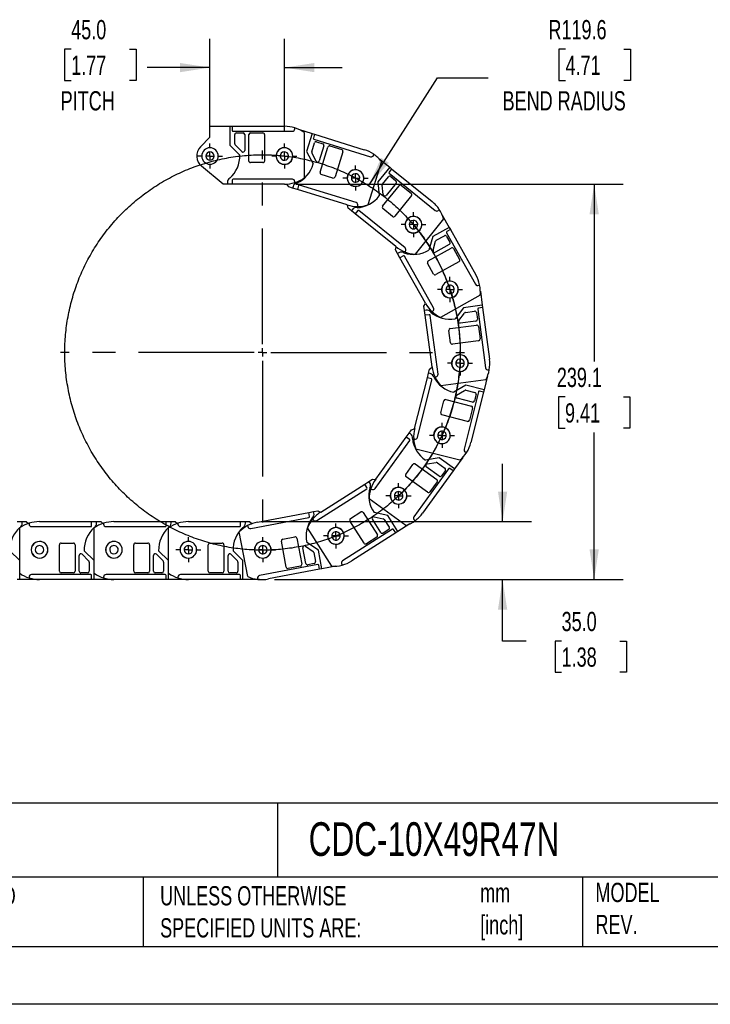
# Model space of a CAD drawing. Header units: millimetres. Extents: x 0 to 1537, y 0 to 1187.
# Tile 2 of 15: x 701 to 1118, y 0 to 596. Entities that reach past the tile are written whole.
import ezdxf

# ---------------------------------------------------------------- set-up
doc = ezdxf.new("R2010")
doc.units = ezdxf.units.MM
doc.header["$LTSCALE"] = 5.5
doc.linetypes.add('CENTERX2', pattern=[20.32, 12.7, -2.54, 2.54, -2.54])
doc.layers.add('CENTER', color=40, linetype='CENTERX2')
doc.layers.add('DIMENSIONS', color=140, linetype='Continuous', lineweight=25)
doc.layers.add('TEXT', color=140, linetype='Continuous', lineweight=25)
doc.styles.add('SLDTEXTSTYLE0', font='TXT', dxfattribs={"width": 0.7})
doc.dimstyles.new('SLDDIMSTYLE0', dxfattribs={"dimtxt": 11.869043, "dimasz": 18.161, "dimexe": 0, "dimexo": 0.0625, "dimgap": 2.967261, "dimtad": 0, "dimtih": 1, "dimtoh": 1, "dimdec": 1, "dimrnd": 1e-09, "dimzin": 12, "dimdsep": 46, "dimtxsty": 'SLDTEXTSTYLE0', "dimsah": 1, "dimcen": 0, "dimadec": 0, "dimazin": 3, "dimtfac": 1, "dimtdec": 1, "dimtofl": 0, "dimtmove": 0, "dimatfit": 3, "dimfxl": 0, "dimfrac": 2, "dimtolj": 1, "dimtzin": 12, "dimarcsym": 0})
doc.dimstyles.new('SLDDIMSTYLE1', dxfattribs={"dimtxt": 11.869043, "dimasz": 18.161, "dimexe": 0, "dimexo": 0.0625, "dimgap": 2.967261, "dimtad": 0, "dimtih": 1, "dimtoh": 1, "dimdec": 1, "dimrnd": 1e-09, "dimzin": 4, "dimdsep": 46, "dimtxsty": 'SLDTEXTSTYLE0', "dimsah": 1, "dimcen": 0.09, "dimadec": 0, "dimazin": 1, "dimtfac": 1, "dimtdec": 1, "dimtmove": 0, "dimatfit": 0, "dimfxl": 0, "dimfrac": 2, "dimtolj": 1, "dimtzin": 12, "dimarcsym": 0})
doc.dimstyles.new('SLDDIMSTYLE2', dxfattribs={"dimtxt": 11.869043, "dimasz": 18.161, "dimexe": 0, "dimexo": 0.0625, "dimgap": 2.967261, "dimtad": 0, "dimtih": 1, "dimtoh": 1, "dimdec": 1, "dimrnd": 1e-09, "dimzin": 12, "dimdsep": 46, "dimtxsty": 'SLDTEXTSTYLE0', "dimsah": 1, "dimcen": 0.09, "dimadec": 0, "dimazin": 3, "dimtfac": 1, "dimtdec": 1, "dimtofl": 0, "dimtmove": 0, "dimatfit": 3, "dimfxl": 0, "dimfrac": 2, "dimtolj": 1, "dimtzin": 12, "dimarcsym": 0})

# ---------------------------------------------------------------- blocks, each defined once
blk = doc.blocks.new('SW_BROKEN_VIEW_0')
at = {"color": 0}
for points, knots in [([(962.11, 429.25), (960.4, 434.42), (958.46, 439.51), (956.29, 444.5), (953.89, 449.39), (951.27, 454.17), (948.44, 458.82), (945.39, 463.34), (942.15, 467.71), (938.71, 471.93), (935.08, 475.99), (931.27, 479.89), (927.29, 483.6), (923.14, 487.13), (918.84, 490.47), (914.38, 493.6), (909.79, 496.54), (905.07, 499.25), (900.24, 501.76), (895.29, 504.04), (890.25, 506.09), (885.11, 507.91), (879.9, 509.49), (874.62, 510.84), (869.29, 511.94), (863.91, 512.8), (858.5, 513.42), (853.07, 513.78), (847.62, 513.9), (842.18, 513.78), (836.75, 513.4), (831.33, 512.78), (825.96, 511.91), (820.63, 510.8), (815.35, 509.44), (810.14, 507.85), (805.01, 506.02), (799.97, 503.96), (795.03, 501.68), (790.19, 499.17), (785.48, 496.44), (780.89, 493.5), (776.45, 490.36), (772.15, 487.02), (768.01, 483.48), (764.03, 479.76), (760.22, 475.86), (756.6, 471.8), (753.17, 467.57), (749.93, 463.19), (746.89, 458.67), (744.07, 454.01), (741.46, 449.23), (739.07, 444.34), (736.9, 439.34), (734.96, 434.25), (733.26, 429.08), (731.79, 423.83), (730.57, 418.53), (729.59, 413.17), (728.85, 407.77), (728.36, 402.35), (728.11, 396.91), (728.12, 391.46), (728.37, 386.02), (728.87, 380.6), (729.62, 375.2), (730.61, 369.85), (731.84, 364.54), (733.31, 359.3), (735.02, 354.13), (736.97, 349.04), (739.14, 344.05), (741.54, 339.16), (744.16, 334.38), (746.99, 329.73), (750.03, 325.21), (753.28, 320.84), (756.72, 316.62), (760.35, 312.56), (764.16, 308.67), (768.14, 304.95), (772.29, 301.42), (776.59, 298.08), (781.04, 294.95), (785.63, 292.02), (790.35, 289.3), (795.19, 286.79), (800.14, 284.52), (805.18, 282.46), (810.32, 280.64), (815.53, 279.06), (820.8, 277.71), (826.14, 276.61), (831.51, 275.75), (836.93, 275.14), (842.36, 274.77), (847.8, 274.65), (853.25, 274.78), (858.68, 275.15), (864.09, 275.77), (869.47, 276.64), (874.8, 277.75), (880.08, 279.11), (885.28, 280.7), (890.42, 282.53), (895.46, 284.59), (900.4, 286.87), (905.23, 289.38), (909.95, 292.11), (914.53, 295.05), (918.98, 298.19), (923.28, 301.54), (927.42, 305.07), (931.4, 308.79), (935.2, 312.69), (938.83, 316.76), (942.26, 320.98), (945.5, 325.36), (948.53, 329.88), (951.36, 334.54), (953.97, 339.32), (956.36, 344.21), (958.53, 349.21), (960.47, 354.3), (962.17, 359.47), (963.63, 364.72), (964.86, 370.03), (965.84, 375.38), (966.58, 380.78), (967.07, 386.2), (967.31, 391.64), (967.31, 397.09), (967.06, 402.53), (966.56, 407.95), (965.81, 413.35), (964.82, 418.7), (963.59, 424.01), (962.11, 429.25), (962.62, 427.51), (962.11, 429.25)], [0, 0, 0, 0, 0.007246, 0.014493, 0.021739, 0.028985, 0.036232, 0.043478, 0.050725, 0.057971, 0.065217, 0.072464, 0.07971, 0.086956, 0.094203, 0.101449, 0.108696, 0.115942, 0.123188, 0.130435, 0.137681, 0.144928, 0.152174, 0.15942, 0.166667, 0.173913, 0.181159, 0.188406, 0.195652, 0.202899, 0.210145, 0.217391, 0.224638, 0.231884, 0.23913, 0.246377, 0.253623, 0.26087, 0.268116, 0.275362, 0.282609, 0.289855, 0.297101, 0.304348, 0.311594, 0.318841, 0.326087, 0.333333, 0.34058, 0.347826, 0.355072, 0.362319, 0.369565, 0.376812, 0.384058, 0.391304, 0.398551, 0.405797, 0.413043, 0.42029, 0.427536, 0.434783, 0.442029, 0.449275, 0.456522, 0.463768, 0.471014, 0.478261, 0.485507, 0.492754, 0.5, 0.507246, 0.514493, 0.521739, 0.528985, 0.536232, 0.543478, 0.550725, 0.557971, 0.565217, 0.572464, 0.57971, 0.586957, 0.594203, 0.601449, 0.608696, 0.615942, 0.623188, 0.630435, 0.637681, 0.644928, 0.652174, 0.65942, 0.666667, 0.673913, 0.681159, 0.688406, 0.695652, 0.702899, 0.710145, 0.717391, 0.724638, 0.731884, 0.73913, 0.746377, 0.753623, 0.76087, 0.768116, 0.775362, 0.782609, 0.789855, 0.797101, 0.804348, 0.811594, 0.818841, 0.826087, 0.833333, 0.84058, 0.847826, 0.855072, 0.862319, 0.869565, 0.876812, 0.884058, 0.891304, 0.898551, 0.905797, 0.913043, 0.92029, 0.927536, 0.934783, 0.942029, 0.949275, 0.956522, 0.963768, 0.971014, 0.978261, 0.985507, 0.992754, 1, 1, 1, 1]), ([(938.94, 471.52), (942.39, 467.26), (945.64, 462.84), (948.68, 458.27), (951.51, 453.58), (954.12, 448.75), (956.51, 443.82), (958.66, 438.77), (960.59, 433.64), (962.27, 428.42), (963.72, 423.13), (964.92, 417.78), (965.88, 412.38), (966.58, 406.94), (967.04, 401.48), (967.24, 396), (967.2, 390.51), (966.9, 385.04), (966.35, 379.58), (965.55, 374.16), (964.5, 368.77), (963.21, 363.44), (961.67, 358.18), (959.9, 352.99), (957.89, 347.89), (955.64, 342.88), (953.17, 337.99), (950.48, 333.21), (947.57, 328.56), (944.45, 324.05), (941.13, 319.69), (937.61, 315.48), (933.9, 311.44), (930.01, 307.58), (931.32, 308.85), (930.01, 307.58)], [0, 0, 0, 0, 0.030303, 0.060606, 0.09091, 0.121212, 0.151516, 0.181819, 0.212122, 0.242425, 0.272728, 0.303031, 0.333334, 0.363637, 0.39394, 0.424243, 0.454546, 0.484849, 0.515152, 0.545455, 0.575758, 0.606061, 0.636364, 0.666667, 0.69697, 0.727273, 0.757576, 0.787879, 0.818182, 0.848485, 0.878788, 0.909091, 0.939394, 0.969697, 1, 1, 1, 1])]:
    blk.add_open_spline(points, degree=3, knots=knots, dxfattribs=at)
blk = doc.blocks.new('_D')
at = {"layer": 'DIMENSIONS'}
for p, q in [((1030.94, 577.68), (1026.96, 577.68)), ((1026.96, 577.68), (1026.96, 558.82)), ((1066.21, 577.68), (1070.2, 577.68)), ((1070.2, 577.68), (1070.2, 558.82)), ((912, 495.17), (953.59, 560.45)), ((953.59, 560.45), (984.15, 560.45)), ((1026.96, 558.82), (1030.94, 558.82)), ((1070.2, 558.82), (1066.21, 558.82))]:
    blk.add_line(p, q, dxfattribs=at)
blk.add_solid([(912, 495.17), (924.11, 508.98), (919.4, 511.98)], dxfattribs=at)
at = {"layer": 'DIMENSIONS', "attachment_point": 1, "style": 'SLDTEXTSTYLE0'}
for s, insert, char_height in [('R119.6', (1020.61, 595.35), 11.642), ('4.71', (1030.94, 573.83), 11.642), ('BEND RADIUS', (992.88, 552.3), 11.6417)]:
    blk.add_mtext(s, dxfattribs=dict(at, insert=insert, char_height=char_height))
blk = doc.blocks.new('_D_1')
at = {"layer": 'DIMENSIONS'}
for p, q in [((815.95, 527.61), (815.95, 584.04)), ((860.95, 527.66), (860.95, 584.04)), ((732.01, 577.68), (728.02, 577.68)), ((728.02, 577.68), (728.02, 558.82)), ((767.28, 577.68), (771.26, 577.68)), ((771.26, 577.68), (771.26, 558.82)), ((815.95, 566.58), (777.91, 566.58)), ((860.95, 566.58), (895.87, 566.58)), ((728.02, 558.82), (732.01, 558.82)), ((771.26, 558.82), (767.28, 558.82))]:
    blk.add_line(p, q, dxfattribs=at)
for points in [[(815.95, 566.58), (797.79, 569.37), (797.79, 563.79)], [(860.95, 566.58), (879.11, 563.79), (879.11, 569.37)]]:
    blk.add_solid(points, dxfattribs=at)
at = {"layer": 'DIMENSIONS', "char_height": 11.642, "attachment_point": 1, "style": 'SLDTEXTSTYLE0'}
for s, insert in [('45.0', (732.01, 595.35)), ('1.77', (732.01, 573.83)), ('PITCH', (725.65, 552.3))]:
    blk.add_mtext(s, dxfattribs=dict(at, insert=insert))
blk = doc.blocks.new('_D_2')
at = {"layer": 'DIMENSIONS'}
for p, q in [((867.93, 496.08), (1065.72, 496.08)), ((1048.26, 496.08), (1048.26, 388.89)), ((1030.62, 367.36), (1026.63, 367.36)), ((1026.63, 367.36), (1026.63, 348.5)), ((1065.89, 367.36), (1069.88, 367.36)), ((1069.88, 367.36), (1069.88, 348.5)), ((1026.63, 348.5), (1030.62, 348.5)), ((1048.26, 256.95), (1048.26, 345.84)), ((1069.88, 348.5), (1065.89, 348.5)), ((854.86, 256.95), (1065.72, 256.95))]:
    blk.add_line(p, q, dxfattribs=at)
for points in [[(1048.26, 496.08), (1045.46, 477.92), (1051.05, 477.92)], [(1048.26, 256.95), (1051.05, 275.11), (1045.46, 275.11)]]:
    blk.add_solid(points, dxfattribs=at)
at = {"layer": 'DIMENSIONS', "char_height": 11.642, "attachment_point": 1, "style": 'SLDTEXTSTYLE0'}
for s, insert in [('239.1', (1025.68, 385.03)), ('9.41', (1030.62, 363.51))]:
    blk.add_mtext(s, dxfattribs=dict(at, insert=insert))
blk = doc.blocks.new('_D_3')
at = {"layer": 'DIMENSIONS'}
for p, q in [((992.88, 291.95), (992.88, 326.88)), ((846.86, 291.95), (1010.35, 291.95)), ((854.86, 256.95), (1010.35, 256.95)), ((992.88, 219.71), (992.88, 256.95)), ((1007.17, 219.71), (992.88, 219.71)), ((1028.57, 219.71), (1024.58, 219.71)), ((1024.58, 219.71), (1024.58, 200.85)), ((1063.84, 219.71), (1067.82, 219.71)), ((1067.82, 219.71), (1067.82, 200.85)), ((1024.58, 200.85), (1028.57, 200.85)), ((1067.82, 200.85), (1063.84, 200.85))]:
    blk.add_line(p, q, dxfattribs=at)
for points in [[(992.88, 291.95), (995.68, 310.11), (990.09, 310.11)], [(992.88, 256.95), (990.09, 238.79), (995.68, 238.79)]]:
    blk.add_solid(points, dxfattribs=at)
at = {"layer": 'DIMENSIONS', "char_height": 11.642, "attachment_point": 1, "style": 'SLDTEXTSTYLE0'}
for s, insert in [('35.0', (1028.57, 237.37)), ('1.38', (1028.57, 215.85))]:
    blk.add_mtext(s, dxfattribs=dict(at, insert=insert))
blk = doc.blocks.new('SW_CENTERMARKSYMBOL_0')
at = {"layer": 'CENTER', "color": 0}
for p, q in [((0, 5.08), (0, 7.54)), ((-5.08, 0), (-7.54, 0)), ((0, 0), (-2.54, 0)), ((0, 0), (0, 2.54)), ((0, 0), (0, -2.54)), ((0, 0), (2.54, 0)), ((5.08, 0), (7.54, 0)), ((0, -5.08), (0, -7.54))]:
    blk.add_line(p, q, dxfattribs=at)
blk = doc.blocks.new('SW_CENTERMARKSYMBOL_1')
at = {"layer": 'CENTER', "color": 0}
for p, q in [((0, 5.08), (0, 7.59)), ((-5.08, 0), (-7.59, 0)), ((0, 0), (-2.54, 0)), ((0, 0), (0, 2.54)), ((0, 0), (0, -2.54)), ((0, 0), (2.54, 0)), ((5.08, 0), (7.59, 0)), ((0, -5.08), (0, -7.59))]:
    blk.add_line(p, q, dxfattribs=at)
blk = doc.blocks.new('SW_CENTERMARKSYMBOL_2')
at = {"layer": 'CENTER', "color": 0}
for p, q in [((0, 5.08), (0, 7.59)), ((-5.08, 0), (-7.59, 0)), ((0, 0), (-2.54, 0)), ((0, 0), (0, 2.54)), ((0, 0), (0, -2.54)), ((0, 0), (2.54, 0)), ((5.08, 0), (7.59, 0)), ((0, -5.08), (0, -7.59))]:
    blk.add_line(p, q, dxfattribs=at)
blk = doc.blocks.new('SW_CENTERMARKSYMBOL_3')
at = {"layer": 'CENTER', "color": 0}
for p, q in [((0, 5.08), (0, 7.54)), ((-5.08, 0), (-7.54, 0)), ((0, 0), (-2.54, 0)), ((0, 0), (0, 2.54)), ((0, 0), (0, -2.54)), ((0, 0), (2.54, 0)), ((5.08, 0), (7.54, 0)), ((0, -5.08), (0, -7.54))]:
    blk.add_line(p, q, dxfattribs=at)
blk = doc.blocks.new('SW_CENTERMARKSYMBOL_4')
at = {"layer": 'CENTER', "color": 0}
for p, q in [((0, 5.08), (0, 7.59)), ((-5.08, 0), (-7.59, 0)), ((0, 0), (-2.54, 0)), ((0, 0), (0, 2.54)), ((0, 0), (0, -2.54)), ((0, 0), (2.54, 0)), ((5.08, 0), (7.59, 0)), ((0, -5.08), (0, -7.59))]:
    blk.add_line(p, q, dxfattribs=at)
blk = doc.blocks.new('SW_CENTERMARKSYMBOL_5')
at = {"layer": 'CENTER', "color": 0}
for p, q in [((0, 5.08), (0, 7.54)), ((-5.08, 0), (-7.54, 0)), ((0, 0), (-2.54, 0)), ((0, 0), (0, 2.54)), ((0, 0), (0, -2.54)), ((0, 0), (2.54, 0)), ((5.08, 0), (7.54, 0)), ((0, -5.08), (0, -7.54))]:
    blk.add_line(p, q, dxfattribs=at)
blk = doc.blocks.new('SW_CENTERMARKSYMBOL_6')
at = {"layer": 'CENTER', "color": 0}
for p, q in [((0, 5.08), (0, 7.54)), ((-5.08, 0), (-7.54, 0)), ((0, 0), (-2.54, 0)), ((0, 0), (0, 2.54)), ((0, 0), (0, -2.54)), ((0, 0), (2.54, 0)), ((5.08, 0), (7.54, 0)), ((0, -5.08), (0, -7.54))]:
    blk.add_line(p, q, dxfattribs=at)
blk = doc.blocks.new('SW_CENTERMARKSYMBOL_7')
at = {"layer": 'CENTER', "color": 0}
for p, q in [((0, 5.08), (0, 7.59)), ((-5.08, 0), (-7.59, 0)), ((0, 0), (-2.54, 0)), ((0, 0), (0, 2.54)), ((0, 0), (0, -2.54)), ((0, 0), (2.54, 0)), ((5.08, 0), (7.59, 0)), ((0, -5.08), (0, -7.59))]:
    blk.add_line(p, q, dxfattribs=at)
blk = doc.blocks.new('SW_CENTERMARKSYMBOL_8')
at = {"layer": 'CENTER', "color": 0}
for p, q in [((0, 5.08), (0, 7.54)), ((-5.08, 0), (-7.54, 0)), ((0, 0), (-2.54, 0)), ((0, 0), (0, 2.54)), ((0, 0), (0, -2.54)), ((0, 0), (2.54, 0)), ((5.08, 0), (7.54, 0)), ((0, -5.08), (0, -7.54))]:
    blk.add_line(p, q, dxfattribs=at)
blk = doc.blocks.new('SW_CENTERMARKSYMBOL_9')
at = {"layer": 'CENTER', "color": 0}
for p, q in [((0, 5.08), (0, 7.59)), ((-5.08, 0), (-7.59, 0)), ((0, 0), (-2.54, 0)), ((0, 0), (0, 2.54)), ((0, 0), (0, -2.54)), ((0, 0), (2.54, 0)), ((5.08, 0), (7.59, 0)), ((0, -5.08), (0, -7.59))]:
    blk.add_line(p, q, dxfattribs=at)
blk = doc.blocks.new('SW_CENTERMARKSYMBOL_10')
at = {"layer": 'CENTER', "color": 0}
for p, q in [((0, 5.08), (0, 7.59)), ((-5.08, 0), (-7.59, 0)), ((0, 0), (-2.54, 0)), ((0, 0), (0, 2.54)), ((0, 0), (0, -2.54)), ((0, 0), (2.54, 0)), ((5.08, 0), (7.59, 0)), ((0, -5.08), (0, -7.59))]:
    blk.add_line(p, q, dxfattribs=at)
blk = doc.blocks.new('SW_CENTERMARKSYMBOL_11')
at = {"layer": 'CENTER', "color": 0}
for p, q in [((0, 5.08), (0, 122.17)), ((-5.08, 0), (-122.17, 0)), ((0, 0), (-2.54, 0)), ((0, 0), (0, 2.54)), ((0, 0), (0, -2.54)), ((0, 0), (2.54, 0)), ((5.08, 0), (122.17, 0)), ((0, -5.08), (0, -122.17))]:
    blk.add_line(p, q, dxfattribs=at)

msp = doc.modelspace()

# ---------------------------------------------------------------- linework, layer by layer
for p, q in [((815.95, 524.58), (815.95, 531.08)), ((815.95, 531.08), (827.95, 531.08)), ((827.95, 531.08), (827.95, 519.68)), ((827.95, 531.08), (829.45, 531.08)), ((829.45, 531.08), (829.45, 528.58)), ((829.45, 531.08), (860.95, 531.08)), ((867.25, 529.58), (867.25, 530.11)), ((810.2, 518.65), (815.95, 524.58)), ((829.95, 528.08), (865.75, 528.08)), ((830.95, 520.5), (830.95, 526.08)), ((831.95, 527.08), (835.95, 527.08)), ((836.95, 526.08), (836.95, 516.5)), ((839.45, 510.08), (839.45, 526.08)), ((840.45, 527.08), (847.95, 527.08)), ((848.95, 526.08), (848.95, 510.08)), ((869.41, 529.3), (877.75, 526.71)), ((872.95, 527.32), (872.95, 499.85)), ((877.75, 526.71), (874.36, 515.83)), ((877.75, 526.71), (879.18, 526.27)), ((879.18, 526.27), (878.44, 523.88)), ((879.18, 526.27), (909.26, 516.93)), ((827.95, 519.68), (833.94, 513.69)), ((835.24, 515.79), (831.24, 519.79)), ((877.47, 515.71), (879.13, 521.05)), ((878.77, 523.26), (912.96, 512.64)), ((880.38, 521.71), (884.2, 520.52)), ((884.86, 519.27), (882.02, 510.11)), ((882.5, 503.25), (887.25, 518.53)), ((888.5, 519.19), (895.66, 516.96)), ((874.36, 515.83), (878.31, 508.33)), ((880.18, 509.95), (877.54, 514.95)), ((896.32, 515.71), (891.57, 500.43)), ((914.83, 513.63), (914.99, 514.14)), ((823.95, 496.08), (810.85, 506.92)), ((847.95, 509.08), (840.45, 509.08)), ((919.6, 509.77), (911.46, 483.54)), ((924.6, 506.27), (917.44, 497.41)), ((917.97, 511.64), (924.6, 506.27)), ((924.6, 506.27), (925.77, 505.33)), ((890.32, 499.77), (883.16, 502)), ((920.28, 496.15), (923.79, 500.49)), ((925.77, 505.33), (924.2, 503.38)), ((924.27, 502.68), (952.11, 480.17)), ((925.2, 500.64), (928.31, 498.13)), ((925.77, 505.33), (950.26, 485.52)), ((826.45, 496.08), (823.95, 496.08)), ((826.45, 497.08), (826.45, 496.08)), ((829.45, 496.08), (826.45, 496.08)), ((829.45, 498.58), (829.45, 496.08)), ((860.95, 496.08), (829.45, 496.08)), ((865.75, 499.08), (829.95, 499.08)), ((863.55, 494.47), (862.46, 496.14)), ((865.93, 493.73), (863.55, 494.47)), ((866.23, 494.69), (865.93, 493.73)), ((867.25, 497.05), (867.25, 497.58)), ((869.54, 495.23), (868.8, 492.84)), ((904.36, 484.94), (870.17, 495.56)), ((917.44, 497.41), (918.33, 488.98)), ((920.66, 489.79), (920.06, 495.42)), ((920.34, 482.71), (930.4, 495.15)), ((928.46, 496.72), (922.43, 489.27)), ((931.81, 495.3), (937.64, 490.58)), ((868.8, 492.84), (865.93, 493.73)), ((898.88, 483.5), (868.8, 492.84)), ((937.79, 489.18), (927.73, 476.74)), ((899.49, 481.57), (899.11, 483.43)), ((905.19, 482.56), (905.34, 483.07)), ((901.43, 480), (899.49, 481.57)), ((902.06, 480.78), (901.43, 480)), ((903.76, 478.11), (901.43, 480)), ((905.33, 480.06), (903.76, 478.11)), ((928.25, 458.3), (903.76, 478.11)), ((933.87, 457.62), (906.04, 480.13)), ((926.32, 476.59), (920.49, 481.3)), ((954.22, 480.39), (954.55, 480.8)), ((956.39, 477.38), (960.57, 469.94)), ((957.23, 475.04), (939.95, 453.69)), ((960.57, 469.94), (950.64, 464.36)), ((952.81, 462.14), (957.68, 464.87)), ((958.94, 466.73), (976.47, 435.51)), ((961.31, 468.63), (959.13, 467.41)), ((960.57, 469.94), (961.31, 468.63)), ((961.31, 468.63), (976.74, 441.17)), ((950.64, 464.36), (948.35, 456.2)), ((950.81, 456.09), (952.34, 461.54)), ((960.62, 459.64), (952.27, 454.95)), ((959.05, 464.49), (961, 461)), ((928.1, 456.29), (928.44, 458.16)), ((929.32, 454.11), (928.1, 456.29)), ((930.2, 454.6), (929.32, 454.11)), ((930.79, 451.49), (929.32, 454.11)), ((932.97, 452.72), (930.79, 451.49)), ((933.76, 455.09), (934.1, 455.51)), ((947.9, 449.63), (961.85, 457.46)), ((963.21, 457.08), (966.88, 450.54)), ((946.22, 424.03), (930.79, 451.49)), ((951.19, 421.31), (933.65, 452.52)), ((951.19, 441.73), (947.51, 448.27)), ((966.5, 449.18), (952.55, 441.35)), ((978.51, 434.94), (978.98, 435.2)), ((979.33, 428.86), (955.38, 415.41)), ((979.42, 431.34), (980.55, 422.88)), ((945.33, 422.21), (946.34, 423.82)), ((980.55, 422.88), (969.25, 421.37)), ((980.55, 422.88), (980.75, 421.39)), ((945.66, 419.73), (945.33, 422.21)), ((946.65, 419.86), (945.66, 419.73)), ((946.06, 416.76), (945.66, 419.73)), ((948.54, 417.09), (946.06, 416.76)), ((950.15, 419.01), (950.61, 419.27)), ((969.25, 421.37), (964.11, 414.64)), ((966.36, 413.62), (969.79, 418.12)), ((970.46, 418.5), (975.99, 419.24)), ((977.12, 418.38), (977.65, 414.42)), ((977.84, 420.5), (982.58, 385.01)), ((980.75, 421.39), (978.27, 421.06)), ((980.75, 421.39), (984.92, 390.17)), ((950.23, 385.54), (946.06, 416.76)), ((953.84, 381.17), (949.1, 416.66)), ((976.79, 413.3), (967.29, 412.03)), ((961.39, 400.14), (960.4, 407.58)), ((961.26, 408.7), (977.12, 410.82)), ((978.24, 409.96), (979.23, 402.52)), ((978.38, 401.4), (962.52, 399.28)), ((947.39, 378.84), (948.12, 381.75)), ((948.12, 381.75), (948.73, 384.18)), ((949.09, 381.51), (948.12, 381.75)), ((948.73, 384.18), (950.26, 385.3)), ((984.27, 383.73), (984.8, 383.8)), ((939.71, 348.29), (947.39, 378.84)), ((941.45, 342.91), (950.18, 377.63)), ((949.81, 378.23), (947.39, 378.84)), ((952.02, 379.42), (952.55, 379.49)), ((982.78, 377.78), (955.55, 374.14)), ((983.78, 380.05), (981.7, 371.77)), ((970.64, 374.54), (963.37, 370.2)), ((965.09, 368.42), (969.94, 371.32)), ((978.3, 370.56), (969.58, 335.84)), ((981.7, 371.77), (970.64, 374.54)), ((970.7, 371.44), (976.12, 370.08)), ((981.33, 370.31), (973.66, 339.76)), ((981.33, 370.31), (978.91, 370.92)), ((981.7, 371.77), (981.33, 370.31)), ((955.49, 357.73), (957.32, 365.01)), ((958.53, 365.73), (974.05, 361.83)), ((974.66, 364.26), (965.36, 366.59)), ((976.84, 368.86), (975.87, 364.98)), ((974.77, 360.62), (972.94, 353.34)), ((971.73, 352.62), (956.21, 356.52)), ((934.6, 343.12), (936.35, 345.56)), ((936.35, 345.56), (937.82, 347.58)), ((937.16, 344.97), (936.35, 345.56)), ((937.82, 347.58), (939.65, 348.06)), ((915.78, 311.93), (936.74, 340.96)), ((916.16, 317.58), (934.6, 343.12)), ((936.62, 341.66), (934.6, 343.12)), ((939.11, 341.95), (939.63, 341.82)), ((967.08, 329.04), (940.44, 335.74)), ((970.67, 334.02), (971.18, 333.89)), ((954.61, 330.53), (946.25, 329.18)), ((947.19, 326.89), (952.77, 327.8)), ((953.52, 327.62), (958.04, 324.35)), ((963.85, 323.86), (954.61, 330.53)), ((968.85, 330.78), (963.85, 323.86)), ((934.31, 320.52), (938.7, 326.6)), ((960.25, 323.99), (939.3, 294.96)), ((940.1, 326.82), (953.07, 317.46)), ((962.98, 322.64), (944.54, 297.1)), ((954.53, 319.49), (946.76, 325.1)), ((958.27, 322.95), (955.93, 319.71)), ((962.98, 322.64), (960.95, 324.1)), ((963.85, 323.86), (962.98, 322.64)), ((909.5, 314.67), (912.03, 316.28)), ((912.03, 316.28), (914.14, 317.63)), ((912.57, 315.44), (912.03, 316.28)), ((914.14, 317.63), (916.02, 317.39)), ((947.51, 309.75), (934.54, 319.12)), ((953.3, 316.06), (948.91, 309.98)), ((880.48, 292.66), (910.69, 311.87)), ((882.92, 297.77), (909.5, 314.67)), ((910.84, 312.56), (909.5, 314.67)), ((913.26, 311.91), (913.69, 311.6)), ((934.46, 289.57), (912.19, 305.65)), ((875.65, 297.53), (878.6, 298.09)), ((878.6, 298.09), (881.06, 298.55)), ((878.79, 297.1), (878.6, 298.09)), ((881.06, 298.55), (882.72, 297.64)), ((900.87, 293.77), (907.2, 297.8)), ((699.38, 291.95), (702.38, 291.95)), ((702.38, 290.95), (702.38, 291.95)), ((702.38, 291.95), (704.88, 291.95)), ((704.88, 291.95), (706.2, 290.86)), ((712.88, 291.95), (744.38, 291.95)), ((744.38, 289.45), (744.38, 291.95)), ((744.38, 291.95), (747.38, 291.95)), ((747.38, 290.95), (747.38, 291.95)), ((747.38, 291.95), (749.88, 291.95)), ((749.88, 291.95), (751.2, 290.86)), ((757.88, 291.95), (789.38, 291.95)), ((789.38, 289.45), (789.38, 291.95)), ((789.38, 291.95), (792.38, 291.95)), ((792.38, 290.95), (792.38, 291.95)), ((792.38, 291.95), (794.88, 291.95)), ((794.88, 291.95), (796.2, 290.86)), ((802.88, 291.95), (834.38, 291.95)), ((834.38, 289.45), (834.38, 291.95)), ((834.38, 291.95), (837.38, 291.95)), ((837.38, 290.95), (837.38, 291.95)), ((837.38, 291.95), (839.88, 291.95)), ((839.88, 291.95), (841.36, 290.72)), ((840.55, 287.81), (875.72, 294.49)), ((844.71, 291.65), (875.65, 297.53)), ((876.12, 295.07), (875.65, 297.53)), ((878.12, 293.57), (878.41, 293.12)), ((909.15, 278.89), (900.56, 292.39)), ((908.58, 297.49), (917.16, 283.99)), ((919.27, 285.34), (914.13, 293.42)), ((923.43, 295.57), (915.16, 297.41)), ((915.19, 294.94), (920.71, 293.71)), ((921.34, 293.27), (924.34, 288.56)), ((929.55, 285.95), (923.43, 295.57)), ((939.64, 292.87), (940.07, 292.56)), ((700.88, 260.72), (700.88, 288.19)), ((706.58, 290.98), (706.58, 290.45)), ((708.08, 288.95), (743.88, 288.95)), ((745.88, 260.72), (745.88, 288.19)), ((751.58, 290.98), (751.58, 290.45)), ((753.08, 288.95), (788.88, 288.95)), ((790.88, 260.72), (790.88, 288.19)), ((796.58, 290.98), (796.58, 290.45)), ((798.08, 288.95), (833.88, 288.95)), ((838.7, 289.53), (838.8, 289)), ((889.56, 264.97), (874.82, 288.15)), ((926.25, 287.41), (896.05, 268.19)), ((924.03, 287.18), (920.65, 285.03)), ((928.29, 285.14), (926.94, 287.25)), ((929.55, 285.95), (928.29, 285.14)), ((936.75, 290.53), (929.55, 285.95)), ((838.74, 258.73), (833.62, 285.71)), ((862.09, 264.42), (859.11, 280.14)), ((859.9, 281.31), (867.27, 282.7)), ((868.44, 281.91), (871.43, 266.19)), ((928.29, 285.14), (901.71, 268.23)), ((916.86, 282.61), (910.53, 278.59)), ((700.88, 268.35), (694.89, 274.34)), ((724.88, 261.95), (724.88, 277.95)), ((725.88, 278.95), (733.38, 278.95)), ((734.38, 277.95), (734.38, 261.95)), ((745.88, 268.35), (739.89, 274.34)), ((769.88, 261.95), (769.88, 277.95)), ((770.88, 278.95), (778.38, 278.95)), ((779.38, 277.95), (779.38, 261.95)), ((790.88, 268.35), (784.89, 274.34)), ((814.88, 261.95), (814.88, 277.95)), ((815.88, 278.95), (823.38, 278.95)), ((824.38, 277.95), (824.38, 261.95)), ((835.88, 268.35), (829.89, 274.34)), ((873.88, 266.66), (872.09, 276.07)), ((873.64, 277.09), (878.31, 273.9)), ((881.53, 274.62), (874.53, 279.39)), ((883.66, 263.42), (881.53, 274.62)), ((700.88, 256.95), (700.88, 268.35)), ((736.88, 261.95), (736.88, 271.54)), ((738.58, 272.24), (742.58, 268.24)), ((745.88, 256.95), (745.88, 268.35)), ((781.88, 261.95), (781.88, 271.54)), ((783.58, 272.24), (787.58, 268.24)), ((790.88, 256.95), (790.88, 268.35)), ((826.88, 261.95), (826.88, 271.54)), ((828.58, 272.24), (832.58, 268.24)), ((835.88, 256.95), (835.88, 268.35)), ((878.73, 273.26), (879.78, 267.77)), ((742.88, 267.54), (742.88, 261.95)), ((787.88, 267.54), (787.88, 261.95)), ((832.88, 267.54), (832.88, 261.95)), ((881.13, 266), (845.96, 259.32)), ((882.18, 263.14), (851.24, 257.27)), ((870.63, 265.02), (863.26, 263.62)), ((878.98, 266.61), (875.05, 265.86)), ((882.18, 263.14), (881.72, 265.6)), ((883.66, 263.42), (882.18, 263.14)), ((892.04, 265.01), (883.66, 263.42)), ((895.59, 266.12), (895.87, 265.67)), ((700.88, 256.95), (699.38, 256.95)), ((712.88, 256.95), (700.88, 256.95)), ((706.58, 258.45), (706.58, 257.92)), ((743.88, 259.95), (708.08, 259.95)), ((744.38, 256.95), (712.88, 256.95)), ((733.38, 260.95), (725.88, 260.95)), ((741.88, 260.95), (737.88, 260.95)), ((744.38, 256.95), (744.38, 259.45)), ((745.88, 256.95), (744.38, 256.95)), ((757.88, 256.95), (745.88, 256.95)), ((751.58, 258.45), (751.58, 257.92)), ((788.88, 259.95), (753.08, 259.95)), ((789.38, 256.95), (757.88, 256.95)), ((778.38, 260.95), (770.88, 260.95)), ((786.88, 260.95), (782.88, 260.95)), ((789.38, 256.95), (789.38, 259.45)), ((790.88, 256.95), (789.38, 256.95)), ((802.88, 256.95), (790.88, 256.95)), ((796.58, 258.45), (796.58, 257.92)), ((833.88, 259.95), (798.08, 259.95)), ((834.38, 256.95), (802.88, 256.95)), ((823.38, 260.95), (815.88, 260.95)), ((831.88, 260.95), (827.88, 260.95)), ((834.38, 256.95), (834.38, 259.45)), ((835.88, 256.95), (834.38, 256.95)), ((845.83, 256.95), (835.88, 256.95)), ((844.77, 257.57), (844.87, 257.04))]:
    msp.add_line(p, q)
at = {"color": 7, "linetype": 'Continuous'}
msp.add_line((1536.71, 0.01), (0.01, 0.01), dxfattribs=at)
for centre, radius, start, end in [((860.95, 510.08), 21, 72.54533, 90.00281), ((860.95, 510.08), 21, 55.15336, 72.54549), ((829.95, 528.58), 0.5, 180.00152, 270.00019), ((831.95, 526.08), 1, 89.99921, 180.00079), ((835.95, 526.08), 1, 0.00067, 89.99933), ((840.45, 526.08), 1, 90.00067, 179.99933), ((847.95, 526.08), 1, 359.99921, 90.00079), ((865.75, 529.58), 1.5, 269.99901, 0.00099), ((815.95, 513.08), 8, 135.9208, 230.40231), ((831.95, 520.5), 1, 179.99979, 224.99881), ((860.95, 513.08), 5.05, 89.99988, 270.00012), ((860.95, 513.08), 5.05, 270.00003, 89.99997), ((878.91, 523.73), 0.5, 162.7508, 252.74671), ((880.08, 520.75), 1, 72.74929, 162.75148), ((883.9, 519.57), 1, 342.75082, 72.74939), ((888.2, 518.23), 1, 72.74938, 162.75086), ((815.95, 513.08), 5, 0.00001, 179.99999), ((815.95, 513.08), 5, 180.00004, 359.99996), ((815.95, 513.08), 2.55, 360, 180), ((815.95, 513.08), 2.55, 180, 0), ((815.95, 513.08), 18, 311.8104, 1.94305), ((835.95, 516.5), 1, 225.00073, 359.99959), ((860.95, 513.08), 5, 162.75009, 342.74993), ((860.95, 513.08), 5, 342.74994, 162.75009), ((860.95, 513.08), 2.55, 162.75001, 342.75001), ((860.95, 513.08), 2.55, 342.75017, 162.74985), ((878.43, 515.42), 1, 162.74575, 207.7547), ((895.36, 516.01), 1, 342.75034, 72.74987), ((903.03, 496.87), 21, 55.29515, 72.75297), ((913.4, 514.07), 1.5, 252.75101, 342.74903), ((903.03, 496.87), 21, 37.90392, 55.29493), ((840.45, 510.08), 1, 179.99994, 270.00006), ((847.95, 510.08), 1, 269.99848, 0.00152), ((860.95, 513.08), 18, 294.56051, 344.69304), ((881.06, 510.41), 1, 207.74947, 342.75079), ((883.46, 502.95), 1, 162.75034, 252.74987), ((890.62, 500.73), 1, 252.75039, 342.74985), ((903.92, 499.74), 5.05, 72.74999, 252.74996), ((903.96, 499.82), 5, 141.03563, 321.03571), ((903.96, 499.82), 5, 321.03563, 141.03571), ((903.96, 499.82), 2.55, 141.03542, 321.03587), ((903.96, 499.82), 2.55, 321.03584, 141.03545), ((903.92, 499.74), 5.05, 252.74998, 72.74998), ((924.57, 499.87), 1, 51.0356, 141.03616), ((924.59, 503.07), 0.5, 141.03768, 231.03468), ((829.25, 497.18), 2.8, 117.62032, 182.10205), ((829.95, 498.58), 0.5, 89.99981, 179.99933), ((860.95, 517.08), 21, 269.99712, 287.45486), ((865.75, 497.58), 1.5, 359.9997, 90.00002), ((868.93, 493.96), 2.8, 100.37002, 164.85203), ((860.95, 517.08), 21, 287.45451, 304.84664), ((870.02, 495.08), 0.5, 72.7488, 162.74978), ((921.06, 495.52), 1, 141.03214, 186.04185), ((927.68, 497.35), 1, 321.03779, 51.03458), ((931.18, 494.52), 1, 51.03604, 141.03573), ((903.96, 499.82), 18, 272.84603, 322.97887), ((921.65, 489.9), 1, 186.03559, 321.03576), ((937.01, 489.8), 1, 321.03779, 51.03458), ((905.11, 503.56), 21, 252.74728, 270.20465), ((903.91, 483.51), 1.5, 342.75039, 72.75054), ((905.11, 503.56), 21, 270.20456, 287.59675), ((921.12, 482.08), 1, 141.03434, 231.03562), ((937.06, 469.19), 21, 33.58092, 51.03856), ((904.3, 479.1), 2.8, 78.65598, 143.13779), ((905.72, 479.74), 0.5, 51.03519, 141.03547), ((926.95, 477.36), 1, 231.03477, 321.0364), ((938.94, 471.52), 5.05, 51.03575, 231.03577), ((939, 471.59), 5, 299.32154, 119.32137), ((953.05, 481.33), 1.5, 231.03542, 321.03615), ((937.06, 469.19), 21, 16.18923, 33.58098), ((939, 471.59), 5, 119.32122, 299.32169), ((938.94, 471.52), 5.05, 231.0358, 51.03572), ((939, 471.59), 2.55, 119.32121, 299.32186), ((939, 471.59), 2.55, 299.3218, 119.32128), ((958.17, 464), 1, 29.32114, 119.32203), ((959.37, 466.97), 0.5, 119.3221, 209.32016), ((953.3, 461.27), 1, 119.32076, 164.32199), ((960.13, 460.52), 1, 299.32182, 29.32044), ((941.46, 474.63), 21, 231.03312, 248.49019), ((931.66, 452.21), 2.8, 56.94182, 121.42314), ((933.22, 452.28), 0.5, 29.32213, 119.32104), ((939, 471.59), 18, 251.13171, 301.26466), ((941.46, 474.63), 21, 248.49041, 265.88216), ((932.93, 456.45), 1.5, 321.03768, 51.03468), ((951.78, 455.82), 1, 164.32228, 299.32079), ((962.34, 456.59), 1, 29.32114, 119.32203), ((948.39, 448.76), 1, 119.32196, 209.3203), ((966.01, 450.05), 1, 299.32196, 29.3203), ((952.06, 442.22), 1, 209.32213, 299.32104), ((958.43, 430.88), 21, 11.8664, 29.32457), ((961.04, 432.35), 5.05, 29.32146, 209.32141), ((961.12, 432.39), 5, 97.60716, 277.60701), ((961.04, 432.35), 5.05, 209.32125, 29.32161), ((961.12, 432.39), 2.55, 97.6077, 277.60668), ((961.12, 432.39), 5, 277.60716, 97.60701), ((961.12, 432.39), 2.55, 277.60702, 97.60735), ((977.78, 436.25), 1.5, 209.3214, 299.32133), ((958.43, 430.88), 21, 354.47471, 11.86716), ((964.53, 434.31), 21, 209.31865, 226.77616), ((947.12, 417.1), 2.8, 35.22804, 99.70847), ((948.6, 416.59), 0.5, 7.60645, 97.60934), ((961.12, 432.39), 18, 229.4174, 279.55037), ((964.53, 434.31), 21, 226.7762, 244.16786), ((949.88, 420.58), 1.5, 299.32128, 29.32256), ((970.59, 417.51), 1, 97.60597, 142.60756), ((976.12, 418.25), 1, 7.60636, 97.60784), ((978.34, 420.56), 0.5, 97.61075, 187.60208), ((967.15, 413.02), 1, 142.60692, 277.608), ((976.65, 414.29), 1, 277.60923, 7.60543), ((961.39, 407.71), 1, 97.60939, 187.60527), ((977.25, 409.83), 1, 7.60636, 97.60784), ((962.38, 400.27), 1, 187.60639, 277.60784), ((978.24, 402.39), 1, 277.60607, 7.60858), ((967.08, 387.79), 5.05, 7.60712, 187.60717), ((967.08, 387.79), 5.05, 187.60711, 7.60718), ((967.17, 387.79), 5, 75.89311, 255.89268), ((967.17, 387.79), 2.55, 75.89306, 255.89262), ((967.17, 387.79), 5, 255.89279, 75.893), ((967.17, 387.79), 2.55, 255.89241, 75.89327), ((964.1, 387.39), 21, 350.15317, 7.60917), ((948.51, 378.77), 2.8, 13.51343, 77.99459), ((971.04, 388.31), 21, 187.60494, 205.06162), ((952.35, 380.98), 1.5, 277.60755, 7.60644), ((984.07, 385.21), 1.5, 187.60631, 277.60741), ((964.11, 387.39), 21, 332.76007, 350.15275), ((949.69, 377.75), 0.5, 345.89827, 75.88719), ((967.17, 387.79), 18, 207.7033, 257.83595), ((971.04, 388.31), 21, 205.0616, 222.45363), ((970.46, 370.47), 1, 75.89261, 120.89357), ((975.87, 369.11), 1, 345.89131, 75.89431), ((978.79, 370.44), 0.5, 75.89281, 165.89415), ((958.29, 364.76), 1, 75.894, 165.89159), ((965.6, 367.56), 1, 120.89297, 255.89353), ((974.9, 365.23), 1, 255.894, 345.89159), ((956.46, 357.49), 1, 165.89131, 255.89431), ((973.8, 360.86), 1, 345.89485, 75.89077), ((971.97, 353.59), 1, 255.89398, 345.89174), ((960.08, 343.17), 21, 165.8898, 183.34775), ((956.28, 344.12), 5, 54.17862, 234.17853), ((956.2, 344.15), 5.05, 345.89283, 165.8929), ((956.28, 344.12), 5, 234.17862, 54.17853), ((956.28, 344.12), 2.55, 54.17827, 234.17852), ((956.28, 344.12), 2.55, 234.17881, 54.17797), ((936.33, 341.26), 0.5, 324.17565, 54.18297), ((935.61, 342.64), 2.8, 351.79829, 56.2813), ((956.28, 344.12), 18, 185.98881, 236.12186), ((960.08, 343.17), 21, 183.34736, 200.73961), ((940, 343.27), 1.5, 255.89361, 345.89244), ((956.2, 344.15), 5.05, 165.89287, 345.89285), ((953.29, 344.88), 21, 328.43842, 345.89549), ((953.29, 344.88), 21, 311.04591, 328.43854), ((971.03, 335.47), 1.5, 165.89353, 255.89214), ((952.93, 326.81), 1, 54.18023, 99.17796), ((939.51, 326.01), 1, 54.17915, 144.17759), ((947.35, 325.91), 1, 99.17936, 234.17736), ((957.46, 323.54), 1, 324.18035, 54.17599), ((960.66, 323.7), 0.5, 54.17701, 144.17991), ((933.19, 305.29), 21, 144.17595, 161.63338), ((935.12, 319.93), 1, 144.17964, 234.17908), ((952.48, 316.65), 1, 324.17636, 54.17988), ((955.12, 320.3), 1, 234.17915, 324.17759), ((910.42, 312.3), 0.5, 302.46844, 32.46399), ((930.01, 307.58), 18, 164.27456, 214.40763), ((933.19, 305.29), 21, 161.63276, 179.02567), ((910.26, 313.85), 2.8, 330.08378, 34.56665), ((914.57, 312.81), 1.5, 234.17876, 324.17844), ((929.95, 307.63), 5.05, 144.17886, 324.17846), ((930.01, 307.58), 5, 32.46421, 212.46424), ((930.01, 307.58), 5, 212.46428, 32.46416), ((929.95, 307.63), 5.05, 324.17878, 144.17854), ((930.01, 307.58), 2.55, 32.46434, 212.4645), ((948.09, 310.57), 1, 234.17781, 324.17932), ((930.01, 307.58), 2.55, 212.46434, 32.4645), ((907.73, 296.96), 1, 32.46494, 122.46396), ((712.88, 270.95), 21, 89.99712, 107.45482), ((757.88, 270.95), 21, 89.99708, 107.45486), ((802.88, 270.95), 21, 89.99708, 107.45486), ((892.09, 283.34), 18, 142.56051, 192.69316), ((894.19, 280.05), 21, 139.9193, 157.31023), ((875.63, 294.98), 0.5, 280.75255, 10.74879), ((876.06, 296.48), 2.8, 308.37017, 12.85135), ((894.19, 280.05), 21, 122.4613, 139.91911), ((879.68, 293.92), 1.5, 212.46401, 302.46489), ((901.4, 292.93), 1, 122.46521, 212.46486), ((914.97, 293.96), 1, 77.465, 212.46318), ((920.49, 292.73), 1, 32.46006, 77.46854), ((927.51, 309.39), 21, 289.33202, 306.72379), ((940.52, 294.08), 1.5, 144.17859, 234.17854), ((927.51, 309.39), 21, 306.72416, 324.18126), ((712.88, 274.95), 18, 131.81028, 181.94323), ((712.88, 270.95), 21, 107.45459, 124.84662), ((699.58, 290.85), 2.8, 297.62032, 2.10205), ((708.08, 290.45), 1.5, 180.00018, 269.99953), ((757.88, 274.95), 18, 131.81037, 181.94313), ((743.88, 289.45), 0.5, 270.00152, 359.99933), ((757.88, 270.95), 21, 107.45475, 124.84641), ((744.58, 290.85), 2.8, 297.62061, 2.10127), ((753.08, 290.45), 1.5, 179.9997, 270.00002), ((802.88, 274.95), 18, 131.81035, 181.94321), ((788.88, 289.45), 0.5, 269.99981, 359.99933), ((802.88, 270.95), 21, 107.45451, 124.84664), ((789.58, 290.85), 2.8, 297.62032, 2.10205), ((798.08, 290.45), 1.5, 179.9997, 270.00002), ((847.88, 274.95), 18, 131.81035, 181.94321), ((848.62, 271.02), 21, 118.20465, 135.59646), ((833.88, 289.45), 0.5, 269.99981, 359.99933), ((834.58, 290.85), 2.8, 297.62032, 2.10205), ((848.62, 271.02), 21, 100.74717, 118.20483), ((840.27, 289.28), 1.5, 190.75021, 280.74992), ((892.05, 283.42), 5.05, 122.46408, 302.46432), ((892.09, 283.34), 5, 10.74995, 190.75007), ((892.05, 283.42), 5.05, 302.46408, 122.46432), ((892.09, 283.34), 2.55, 10.75019, 190.74979), ((923.49, 288.02), 1, 302.46607, 32.46152), ((926.52, 286.98), 0.5, 32.46444, 122.46328), ((712.88, 274.95), 5.05, 89.99995, 270.00005), ((712.88, 274.95), 5, 359.99999, 180.00001), ((712.88, 274.95), 5.05, 270.00005, 89.99995), ((757.88, 274.95), 5.05, 89.99986, 270.00014), ((757.88, 274.95), 5, 0.00001, 179.99999), ((757.88, 274.95), 5.05, 270.00005, 89.99995), ((802.88, 274.95), 5.05, 89.99986, 270.00014), ((802.88, 274.95), 5, 0.00004, 179.99996), ((802.88, 274.95), 5.05, 270.00005, 89.99995), ((847.88, 274.95), 5.05, 100.75002, 280.74999), ((847.88, 274.95), 5, 0.00004, 179.99996), ((847.88, 274.95), 5.05, 280.74989, 100.75013), ((860.09, 280.32), 1, 100.74979, 190.75089), ((867.46, 281.72), 1, 10.75015, 100.75038), ((892.09, 283.34), 5, 190.74986, 10.75015), ((892.09, 283.34), 2.55, 190.75019, 10.74979), ((916.32, 283.46), 1, 302.46505, 32.46489), ((920.12, 285.87), 1, 212.46419, 302.46412), ((712.88, 274.95), 5, 179.99999, 0.00001), ((712.88, 274.95), 2.55, 359.99992, 180.00008), ((712.88, 274.95), 2.55, 180.00008, 359.99992), ((725.88, 277.95), 1, 89.99994, 180.00006), ((733.38, 277.95), 1, 359.99994, 90.00006), ((757.88, 274.95), 5, 180.00004, 359.99996), ((757.88, 274.95), 2.55, 359.99983, 180.00017), ((757.88, 274.95), 2.55, 180, 0), ((770.88, 277.95), 1, 89.99994, 180.00006), ((778.38, 277.95), 1, 359.99994, 90.00006), ((802.88, 274.95), 5, 180.00004, 359.99996), ((802.88, 274.95), 2.55, 359.99983, 180.00017), ((802.88, 274.95), 2.55, 180, 0), ((815.88, 277.95), 1, 89.99994, 180.00006), ((823.38, 277.95), 1, 359.99994, 90.00006), ((847.88, 274.95), 5, 180.00001, 359.99999), ((847.88, 274.95), 2.55, 359.99983, 180.00017), ((847.88, 274.95), 2.55, 180, 0), ((873.08, 276.26), 1, 55.74993, 190.7503), ((909.99, 279.43), 1, 212.46393, 302.46496), ((737.88, 271.54), 1, 45.00048, 179.99983), ((741.88, 267.54), 1, 359.9994, 45.00024), ((782.88, 271.54), 1, 45.00073, 179.99959), ((786.88, 267.54), 1, 0.00297, 44.9977), ((827.88, 271.54), 1, 45.00073, 179.99959), ((831.88, 267.54), 1, 359.99979, 44.99881), ((877.75, 273.08), 1, 10.75358, 55.74665), ((896.85, 266.92), 1.5, 122.46511, 212.46261), ((890.43, 285.95), 21, 285.01001, 302.46663), ((863.07, 264.6), 1, 190.74985, 280.75117), ((870.44, 266), 1, 280.75044, 10.74958), ((874.86, 266.84), 1, 190.74974, 280.7506), ((878.79, 267.59), 1, 280.74926, 10.75276), ((881.22, 265.5), 0.5, 10.74801, 100.75133), ((890.43, 285.95), 21, 267.61792, 285.00934), ((712.88, 277.95), 21, 235.15338, 252.54541), ((708.08, 258.45), 1.5, 89.99949, 180.00051), ((712.88, 277.95), 21, 252.54537, 270.00281), ((725.88, 261.95), 1, 180.00067, 269.99933), ((733.38, 261.95), 1, 270.00067, 359.99933), ((737.88, 261.95), 1, 179.99994, 270.00006), ((741.88, 261.95), 1, 270.00037, 0.00006), ((743.88, 259.45), 0.5, 0.00152, 89.99848), ((757.88, 277.95), 21, 235.15359, 252.54525), ((753.08, 258.45), 1.5, 89.99901, 180.00099), ((757.88, 277.95), 21, 252.54533, 270.00285), ((770.88, 261.95), 1, 180.00067, 269.99933), ((778.38, 261.95), 1, 270.00067, 359.99933), ((782.88, 261.95), 1, 180.00067, 269.99933), ((786.88, 261.95), 1, 270.00067, 359.99933), ((788.88, 259.45), 0.5, 0.00152, 90.00019), ((802.88, 277.95), 21, 235.15336, 252.54549), ((798.08, 258.45), 1.5, 89.99901, 180.00099), ((802.88, 277.95), 21, 252.54533, 270.00285), ((815.88, 261.95), 1, 180.00067, 269.99933), ((823.38, 261.95), 1, 270.00067, 359.99933), ((827.88, 261.95), 1, 180.00067, 269.99933), ((831.88, 261.95), 1, 270.00006, 0.00079), ((833.88, 259.45), 0.5, 0.00152, 90.00019), ((847.32, 277.9), 21, 245.90325, 263.29569), ((846.24, 257.84), 1.5, 100.75001, 190.75045), ((847.32, 277.9), 21, 263.29519, 280.75285)]:
    msp.add_arc(centre, radius, start, end)
at = {"layer": 'TEXT'}
for p, q in [((1501.77, 121.69), (34.92, 121.69)), ((856.67, 121.69), (856.67, 76.83)), ((1501.77, 76.83), (34.92, 76.83)), ((775.49, 76.83), (775.49, 34.92)), ((1041.15, 76.83), (1041.15, 34.92)), ((34.92, 34.92), (1501.77, 34.92))]:
    msp.add_line(p, q, dxfattribs=at)

# ---------------------------------------------------------------- block references
at = {"color": 7, "linetype": 'Continuous'}
msp.add_blockref('SW_BROKEN_VIEW_0', (0, 0), dxfattribs=at)
at = {"layer": 'CENTER'}
for name, p in [('SW_CENTERMARKSYMBOL_0', (815.95, 513.08)), ('SW_CENTERMARKSYMBOL_1', (860.95, 513.08)), ('SW_CENTERMARKSYMBOL_11', (847.71, 394.28)), ('SW_CENTERMARKSYMBOL_2', (903.92, 499.74)), ('SW_CENTERMARKSYMBOL_3', (939, 471.59)), ('SW_CENTERMARKSYMBOL_4', (961.04, 432.35)), ('SW_CENTERMARKSYMBOL_5', (967.17, 387.79)), ('SW_CENTERMARKSYMBOL_6', (956.28, 344.12)), ('SW_CENTERMARKSYMBOL_7', (929.95, 307.63)), ('SW_CENTERMARKSYMBOL_8', (892.09, 283.34)), ('SW_CENTERMARKSYMBOL_10', (802.88, 274.95)), ('SW_CENTERMARKSYMBOL_9', (847.88, 274.95))]:
    msp.add_blockref(name, p, dxfattribs=at)

# ---------------------------------------------------------------- texts
at = {"layer": 'TEXT', "attachment_point": 1, "style": 'SLDTEXTSTYLE0'}
for s, insert, char_height in [('CDC-10X49R47N', (875.64, 110.13), 20.3729), ('METRIC UNITS USED ^JFOR PART DESIGN', (587.69, 71.48), 11.6417), ('UNLESS OTHERWISE ^JSPECIFIED UNITS ARE:', (785.78, 71.48), 11.6417), ('MODEL ^JREV.', (1049.04, 73.5), 11.6417), ('mm^J[inch]', (979.35, 73.31), 11.642)]:
    msp.add_mtext(s, dxfattribs=dict(at, insert=insert, char_height=char_height))

# ---------------------------------------------------------------- dimensions: what is measured, and where the dimension line sits
at = {"layer": 'DIMENSIONS'}
dim = msp.add_linear_dim(base=(860.95, 566.58), p1=(815.95, 520.62), p2=(860.95, 520.67), text='<>\\PPITCH', dimstyle='SLDDIMSTYLE1', dxfattribs=at)
dim.commit()
dim.dimension.update_dxf_attribs({"geometry": '_D_1', "text_midpoint": (749.64, 566.58), "dimtype": 160})
dim = msp.add_radius_dim(center=(847.71, 394.28), mpoint=(912, 495.17), text='<>\\PBEND RADIUS', dimstyle='SLDDIMSTYLE0', dxfattribs=at)
dim.commit()
dim.dimension.update_dxf_attribs({"geometry": '_D', "text_midpoint": (1048.58, 566.58), "dimtype": 164})
for base, p1, p2, dimstyle, picture, middle in [((1048.26, 496.08), (847.88, 256.95), (860.95, 496.08), 'SLDDIMSTYLE2', '_D_2', (1048.26, 367.36)), ((992.88, 256.95), (839.88, 291.95), (847.88, 256.95), 'SLDDIMSTYLE1', '_D_3', (992.88, 219.71))]:
    dim = msp.add_linear_dim(base=base, p1=p1, p2=p2, angle=90, dimstyle=dimstyle, dxfattribs=at)
    dim.commit()
    dim.dimension.update_dxf_attribs({"geometry": picture, "text_midpoint": middle, "dimtype": 160})

doc.saveas('drawing.dxf')
